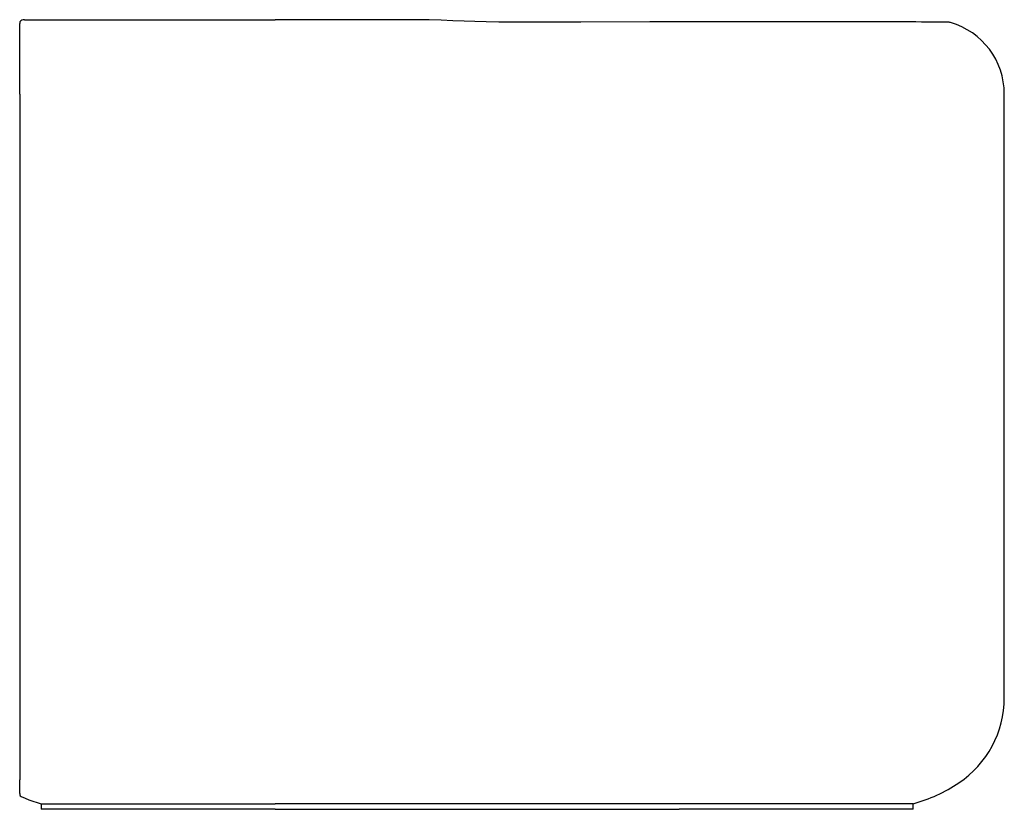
# Model space of a CAD drawing. Header units: millimetres. Extents: x 4434.607 to 4435.137, y 2539.743 to 2540.168.
import ezdxf

# ---------------------------------------------------------------- set-up
doc = ezdxf.new("R2010")
doc.units = ezdxf.units.MM
doc.layers.add('SANINDUSA', color=3, linetype='Continuous')

msp = doc.modelspace()

# ---------------------------------------------------------------- linework, layer by layer
at = {"layer": 'SANINDUSA'}
for p, q in [((4434.607428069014, 2540.127645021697), (4434.607428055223, 2540.165633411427)), ((4434.609978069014, 2540.167645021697), (4434.744978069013, 2540.167645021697)), ((4434.819606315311, 2540.167645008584), (4434.744978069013, 2540.167645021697)), ((4434.607428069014, 2540.127645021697), (4434.607428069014, 2539.899863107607)), ((4435.137468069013, 2539.802645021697), (4435.137468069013, 2540.127645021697)), ((4434.607430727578, 2539.899760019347), (4434.607428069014, 2539.802645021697)), ((4434.607428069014, 2539.802645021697), (4434.607428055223, 2539.758562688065)), ((4434.607428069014, 2539.75108289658), (4434.607428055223, 2539.758562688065)), ((4434.618978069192, 2539.745645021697), (4434.618978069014, 2539.742645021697)), ((4434.618978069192, 2539.745645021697), (4434.744978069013, 2539.745645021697)), ((4434.962468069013, 2539.745645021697), (4434.744978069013, 2539.745645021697)), ((4435.088468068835, 2539.745645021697), (4434.962468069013, 2539.745645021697)), ((4435.088468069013, 2539.742645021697), (4435.088468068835, 2539.745645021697)), ((4434.744978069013, 2539.742645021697), (4434.618978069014, 2539.742645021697)), ((4434.744978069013, 2539.742645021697), (4434.962468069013, 2539.742645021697)), ((4435.088468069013, 2539.742645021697), (4434.962468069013, 2539.742645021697))]:
    msp.add_line(p, q, dxfattribs=at)
at = {"layer": 'SANINDUSA', "flags": 128}
for points in [[(4434.962451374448, 2540.16650375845), (4434.955186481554, 2540.16646564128), (4434.94658201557, 2540.16644716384), (4434.909542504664, 2540.16636490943), (4434.881722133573, 2540.166302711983), (4434.873003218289, 2540.166322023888), (4434.865331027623, 2540.166384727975), (4434.858529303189, 2540.16648990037), (4434.852361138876, 2540.166636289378), (4434.846654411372, 2540.166823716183), (4434.840644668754, 2540.167078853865), (4434.834331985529, 2540.167370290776), (4434.827784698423, 2540.167631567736), (4434.819606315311, 2540.167645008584), (4434.819606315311, 2540.167645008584)], [(4435.107801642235, 2540.166239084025), (4435.107520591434, 2540.166270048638), (4435.107409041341, 2540.166277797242), (4435.107348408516, 2540.16628098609), (4435.10729635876, 2540.166283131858), (4435.107246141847, 2540.166284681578), (4435.107197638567, 2540.166285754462), (4435.107139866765, 2540.166286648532), (4435.106805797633, 2540.166290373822), (4435.106140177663, 2540.166296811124), (4435.105174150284, 2540.166305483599), (4435.10389801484, 2540.16631627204), (4435.102313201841, 2540.166328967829), (4435.100422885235, 2540.166343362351), (4435.09823177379, 2540.166359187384), (4435.095745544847, 2540.166376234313), (4435.092968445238, 2540.166394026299), (4435.089927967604, 2540.166411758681), (4435.086589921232, 2540.166429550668), (4435.082959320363, 2540.166447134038), (4435.079046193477, 2540.16646435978), (4435.074862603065, 2540.166480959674), (4435.070422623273, 2540.166496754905), (4435.065742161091, 2540.166511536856), (4435.060841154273, 2540.166525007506), (4435.055739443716, 2540.166537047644), (4435.050457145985, 2540.16654738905), (4435.045014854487, 2540.16655585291), (4435.039424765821, 2540.16656252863), (4435.033614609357, 2540.166567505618), (4435.027627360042, 2540.166570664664), (4435.021478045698, 2540.166571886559), (4435.01518277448, 2540.166571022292), (4435.008758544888, 2540.166568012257), (4435.002223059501, 2540.166562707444), (4434.995594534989, 2540.166555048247), (4434.988892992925, 2540.16654494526), (4434.982136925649, 2540.166532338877), (4434.975344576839, 2540.166517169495), (4434.968533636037, 2540.166499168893), (4434.962451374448, 2540.16650375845)], [(4434.608677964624, 2539.749306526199), (4434.612297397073, 2539.747799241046), (4434.618978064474, 2539.745645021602)]]:
    msp.add_lwpolyline(points, dxfattribs=at)
at = {"layer": 'SANINDUSA'}
for centre, radius, start, end in [((4434.609428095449, 2540.165636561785), 0.002000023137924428, 91.33985997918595, 179.7957011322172), ((4434.609978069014, 2540.127645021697), 0.04000000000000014, 90, 90.82742208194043), ((4435.107135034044, 2540.161283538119), 0.005000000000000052, 73.9665204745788, 83.98351818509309), ((4435.097468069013, 2540.127645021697), 0.04, 0, 73.9639253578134), ((4434.609428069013, 2539.899863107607), 0.002000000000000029, 180, 182.9545703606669), ((4434.609428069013, 2539.870371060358), 0.002000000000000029, 173.4015038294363, 180), ((4435.082468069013, 2539.802645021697), 0.055, 303.7253909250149, 0), ((4435.066526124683, 2539.825847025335), 0.08314932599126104, 285.3007716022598, 303.9851644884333), ((4434.609428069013, 2539.751082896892), 0.002000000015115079, 180.0000089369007, 247.0972911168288)]:
    msp.add_arc(centre, radius, start, end, dxfattribs=at)

doc.saveas('drawing.dxf')
